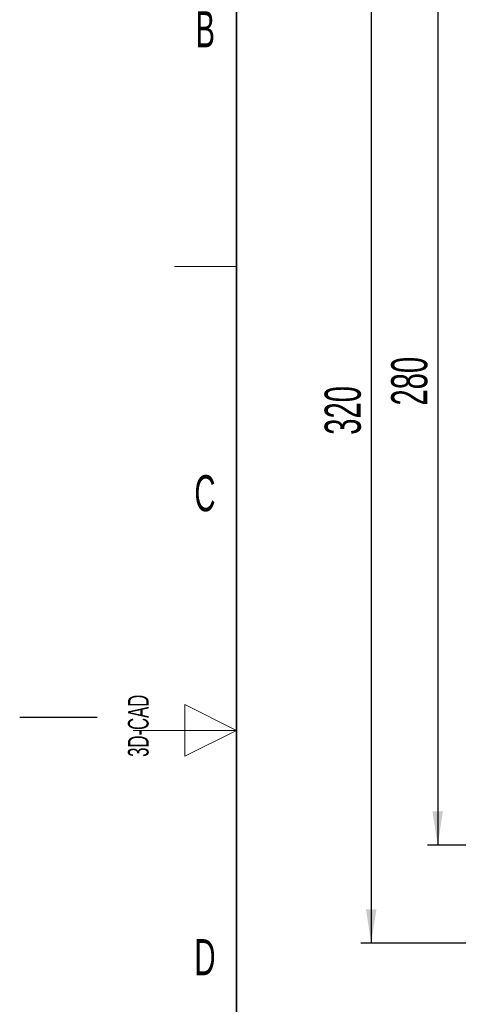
# Model space of a CAD drawing. Header units: millimetres. Extents: x 5 to 418, y 2 to 292.
# Tile 5 of 19: x 5 to 48, y 121 to 216. Entities that reach past the tile are written whole.
import ezdxf

# ---------------------------------------------------------------- set-up
doc = ezdxf.new("R2010")
doc.units = ezdxf.units.MM
doc.layers.add('SLD-0', color=7, linetype='Continuous')
doc.styles.add('SLDTEXTSTYLE0', font='TXT', dxfattribs={"width": 0.605})
doc.dimstyles.new('SLDDIMSTYLE0', dxfattribs={"dimtxt": 3.5, "dimasz": 3.302, "dimexe": 0, "dimexo": 0.0625, "dimgap": 0.875, "dimtad": 1, "dimlfac": 3, "dimrnd": 1e-09, "dimzin": 12, "dimdsep": 46, "dimtxsty": 'SLDTEXTSTYLE0', "dimsah": 1, "dimcen": 0.09, "dimadec": 0, "dimazin": 3, "dimtfac": 1, "dimtofl": 0, "dimtmove": 0, "dimatfit": 3, "dimfxl": 1, "dimfrac": 2, "dimtolj": 1, "dimtzin": 12, "dimarcsym": 0})

# ---------------------------------------------------------------- blocks, each defined once
blk = doc.blocks.new('_D_7')
at = {"layer": 'SLD-0', "color": 7}
for p, q in [((57.778, 229.43), (44.52, 229.43)), ((45.52, 229.43), (45.52, 136.097)), ((57.778, 136.097), (44.52, 136.097))]:
    blk.add_line(p, q, dxfattribs=at)
for points in [[(45.52, 229.43), (45.012, 226.128), (46.028, 226.128)], [(45.52, 136.097), (46.028, 139.399), (45.012, 139.399)]]:
    blk.add_solid(points, dxfattribs=at)
at = {"layer": 'SLD-0', "color": 7, "insert": (41.008, 178.753), "char_height": 3.5, "attachment_point": 1, "rotation": 90, "style": 'SLDTEXTSTYLE0'}
blk.add_mtext('280', dxfattribs=at)
blk = doc.blocks.new('_D_8')
at = {"layer": 'SLD-0', "color": 7}
for p, q in [((72.111, 233.263), (38.072, 233.263)), ((39.072, 233.263), (39.072, 126.597)), ((72.111, 126.597), (38.072, 126.597))]:
    blk.add_line(p, q, dxfattribs=at)
for points in [[(39.072, 233.263), (38.564, 229.961), (39.58, 229.961)], [(39.072, 126.597), (39.58, 129.899), (38.564, 129.899)]]:
    blk.add_solid(points, dxfattribs=at)
at = {"layer": 'SLD-0', "color": 7, "insert": (34.56, 175.919), "char_height": 3.5, "attachment_point": 1, "rotation": 90, "style": 'SLDTEXTSTYLE0'}
blk.add_mtext('320', dxfattribs=at)

msp = doc.modelspace()

# ---------------------------------------------------------------- linework, layer by layer
at = {"layer": 'SLD-0', "lineweight": 35}
msp.add_line((26, 282.5), (26, 12), dxfattribs=at)
at = {"layer": 'SLD-0', "lineweight": 18}
for p, q in [((20, 192.25), (26, 192.25)), ((26, 147.25), (21, 149.75)), ((21, 149.75), (21, 144.75)), ((16, 147.25), (26, 147.25)), ((21, 144.75), (26, 147.25))]:
    msp.add_line(p, q, dxfattribs=at)
at = {"layer": 'SLD-0'}
msp.add_line((12.5, 148.5), (5, 148.5), dxfattribs=at)

# ---------------------------------------------------------------- texts
at = {"layer": 'SLD-0', "char_height": 3.5, "attachment_point": 2, "style": 'SLDTEXTSTYLE0'}
for s, insert in [('B', (22.9816, 217.0011)), ('C', (22.9597, 172.0011)), ('D', (22.9597, 127.0011))]:
    msp.add_mtext(s, dxfattribs=dict(at, insert=insert))
at = {"layer": 'SLD-0', "insert": (15.4939, 144.6806), "char_height": 2, "attachment_point": 1, "rotation": 90, "style": 'SLDTEXTSTYLE0'}
msp.add_mtext('3D-CAD', dxfattribs=at)

# ---------------------------------------------------------------- dimensions: what is measured, and where the dimension line sits
at = {"layer": 'SLD-0', "color": 7}
for base, p1, p2, picture, middle in [((39.0716, 126.5966), (73.111, 233.2632), (73.111, 126.5966), '_D_8', (39.0716, 179.9299)), ((45.5198, 136.0966), (58.7776, 229.4299), (58.7776, 136.0966), '_D_7', (45.5198, 182.7632))]:
    dim = msp.add_linear_dim(base=base, p1=p1, p2=p2, angle=90, dimstyle='SLDDIMSTYLE0', dxfattribs=at)
    dim.commit()
    dim.dimension.update_dxf_attribs({"geometry": picture, "text_midpoint": middle, "dimtype": 160})

doc.saveas('drawing.dxf')
